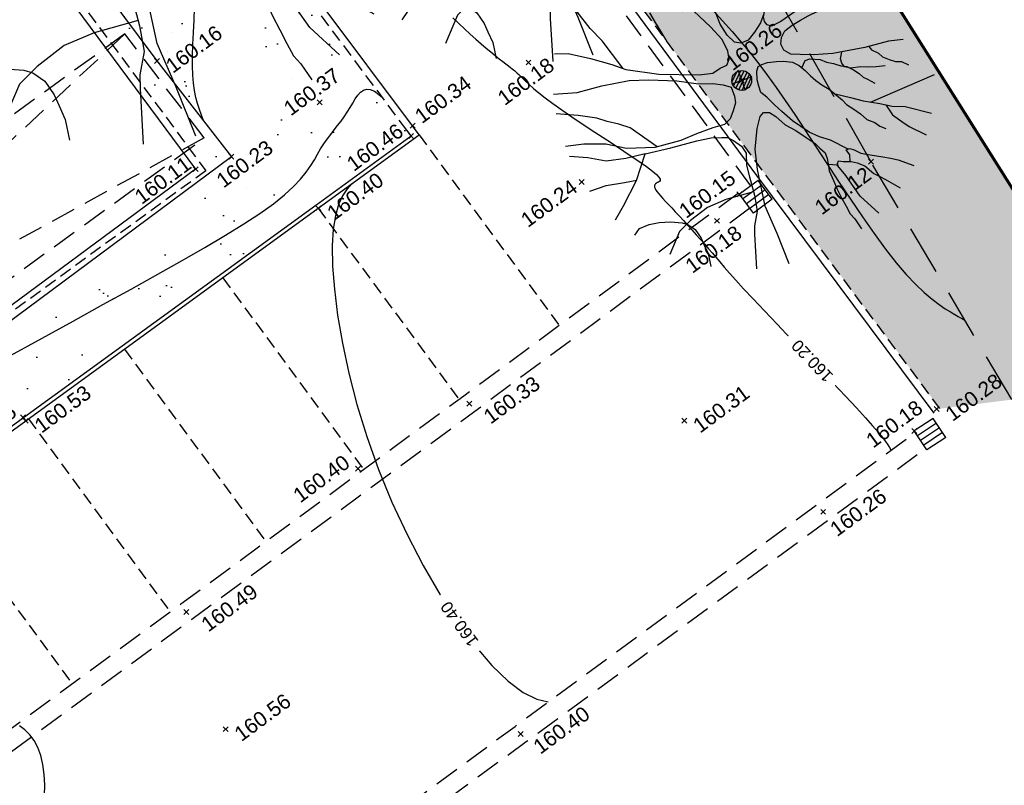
# Model space of a CAD drawing. Header units: metres. Extents: x 1575818 to 1575995, y 2263001 to 2263183.
# Tile 55 of 67: x 1575930 to 1575950, y 2263026 to 2263041. Entities that reach past the tile are written whole.
import ezdxf
from ezdxf.enums import TextEntityAlignment as Align

# ---------------------------------------------------------------- set-up
doc = ezdxf.new("R2010")
doc.units = ezdxf.units.M
doc.set_wipeout_variables(frame=1)
doc.header["$PDMODE"] = 3
doc.header["$PDSIZE"] = 0.05
for name, pattern in [('AXES_2', [2.25, 1.5, -0.25, 0.25, -0.25]), ('CACHE_100', [1.5, 1, -0.5]), ('CACHE_25', [0.375, 0.25, -0.125]), ('CACHE_50', [0.75, 0.5, -0.25])]:
    doc.linetypes.add(name, pattern=pattern)
doc.layers.get('0').update_dxf_attribs({"linetype": 'CONTINUOUS'})
for name, color, linetype in [('D_BORD_TOIT', 22, 'CACHE_50'), ('D_BORDURETTE', 20, 'CONTINUOUS'), ('D_CANIVEAU', 32, 'CACHE_50'), ('D_CLOTURE', 12, 'CLOTURE_2'), ('D_CN_ORDINAIRE', 43, 'CONTINUOUS'), ('D_GRILLE_AVA', 140, 'CONTINUOUS'), ('D_PEINTURE', 252, 'CACHE_25'), ('D_TROTTOIR', 7, 'CONTINUOUS'), ('T_COTATION_CN', 7, 'CONTINUOUS'), ('T_COTATION_CN Cache des textes', 7, 'CONTINUOUS'), ('TOPO_ALT', 142, 'CONTINUOUS'), ('TOPO_JIS', 7, 'CONTINUOUS'), ('V_ARBRE', 82, 'CONTINUOUS'), ('V_HAIE', 82, 'CACHE_100'), ('V_VEGETATION', 80, 'CONTINUOUS')]:
    doc.layers.add(name, color=color, linetype=linetype)
doc.layers.add('D_CADASTRE (ne vaut pas limite)', color=7, linetype='AXES_2', true_color=0xc89664)
doc.styles.get("Standard").update_dxf_attribs({"font": 'arial.ttf'})
doc.linetypes.add('CLOTURE_2', pattern='A,0.3,[133,ltypeshp.shx,S=0.05,R=90,X=-0.05,Y=-0.05],0.05,0.35', length=0.7)

# ---------------------------------------------------------------- blocks, each defined once
blk = doc.blocks.new('TCPOINT')
at = {"color": 0, "lineweight": 9}
blk.add_point((0, 0), dxfattribs=at)
at = {"layer": 'TOPO_ALT', "lineweight": 9}
blk.add_attdef('ALT', text='', height=0.3, dxfattribs=at).set_placement((0.1, -0.1), align=Align.TOP_LEFT)
blk = doc.blocks.new('113')
for p, q in [((0, 0), (1, 0)), ((0, -1), (0, 0)), ((0.25, -1), (0.25, 0)), ((0.5, -1), (0.5, 0)), ((0.75, -1), (0.75, 0)), ((1, -1), (1, 0)), ((0, -1), (1, -1))]:
    blk.add_line(p, q)
blk = doc.blocks.new('194')
for p, q in [((0, -0.0285), (0, 0.0285)), ((0.0285, 0), (-0.0285, 0))]:
    blk.add_line(p, q)
for points in [[(-0.0745, 0.3099), (-0.0536, 0.3814), (-0.0623, 0.5021)], [(-0.0153, 0.5064), (0.0053, 0.4057), (0.0323, 0.3437)], [(-0.1462, 0.4831), (-0.1313, 0.432), (-0.1069, 0.3801), (-0.0807, 0.3213), (-0.0651, 0.2926), (-0.044, 0.264), (-0.0281, 0.2373), (-0.0104, 0.2388), (0.0021, 0.2458), (0.0111, 0.2654), (0.0222, 0.3113), (0.0312, 0.3417), (0.0493, 0.377), (0.0586, 0.4125), (0.0767, 0.4513), (0.0903, 0.5)], [(0.1073, 0.4968), (0.1, 0.4635), (0.1032, 0.4403), (0.1049, 0.4208), (0.1155, 0.3993), (0.1258, 0.3888), (0.1472, 0.3849), (0.1651, 0.3972), (0.1918, 0.4164), (0.2232, 0.4582)], [(-0.4405, 0.2346), (-0.406, 0.2232), (-0.355, 0.1909), (-0.3075, 0.1567), (-0.2773, 0.1317), (-0.1997, 0.0902), (-0.1007, 0.0521), (-0.0653, 0.0445), (-0.0424, 0.0497), (-0.0227, 0.0514), (-0.0119, 0.0637), (-0.0083, 0.0848), (-0.0114, 0.1186), (-0.0288, 0.1613), (-0.102, 0.3075), (-0.1528, 0.3842), (-0.1634, 0.3967), (-0.1757, 0.4726)], [(0.1153, 0.1452), (0.0987, 0.1259), (0.0754, 0.1083), (0.0521, 0.0944), (0.0309, 0.0929), (0.0166, 0.1018), (0.0044, 0.125), (-0.0023, 0.1589), (-0.0037, 0.1925), (0.0036, 0.2263), (0.0075, 0.2511), (0.0397, 0.281), (0.0739, 0.3216), (0.1007, 0.3535), (0.1332, 0.3992), (0.173, 0.4788)], [(0.1768, 0.2085), (0.1743, 0.2338), (0.1834, 0.2673), (0.1874, 0.2994), (0.1983, 0.3258), (0.2144, 0.3559), (0.2363, 0.4056), (0.2597, 0.439)], [(0.1831, 0.2662), (0.2104, 0.2885), (0.2283, 0.3061), (0.2533, 0.327), (0.2749, 0.35), (0.314, 0.4026)], [(-0.2842, 0.1374), (-0.3103, 0.2241), (-0.3293, 0.265), (-0.3466, 0.3184), (-0.3557, 0.3528)], [(0.4336, 0.21), (0.3872, 0.1927), (0.3462, 0.177), (0.3051, 0.1579), (0.2641, 0.1458), (0.2267, 0.1318), (0.1767, 0.1181), (0.1501, 0.1113), (0.1233, 0.1079), (0.1129, 0.115), (0.1094, 0.1258), (0.1112, 0.1382), (0.1183, 0.1505), (0.1346, 0.1682), (0.1562, 0.1911), (0.1741, 0.2053), (0.1921, 0.2263), (0.2188, 0.2492), (0.253, 0.2864), (0.2817, 0.3144), (0.2996, 0.3339), (0.3139, 0.3479)], [(0.1692, 0.2014), (0.2292, 0.2189), (0.2721, 0.247), (0.3185, 0.268), (0.4, 0.3184)], [(-0.4791, 0.1354), (-0.4193, 0.1186), (-0.3521, 0.1127), (-0.2795, 0.1016), (-0.2299, 0.0851), (-0.1611, 0.0578), (-0.1098, 0.0308), (-0.0745, 0.0181), (-0.0498, 0.0055), (-0.0322, -0.007), (-0.0324, -0.0321), (-0.036, -0.0498), (-0.0485, -0.0674), (-0.063, -0.085), (-0.0825, -0.0936), (-0.1146, -0.0916), (-0.1605, -0.0912), (-0.205, -0.0942), (-0.2759, -0.0882), (-0.3466, -0.0647), (-0.3942, -0.0359), (-0.4489, -0.0157), (-0.4967, -0.0047)], [(0.4374, -0.0442), (0.3993, -0.0348), (0.3353, -0.0291), (0.2503, -0.0157), (0.2007, -0.0011), (0.1687, 0.0116), (0.1457, 0.0208), (0.1317, 0.0367), (0.1301, 0.0545), (0.1373, 0.0705), (0.1516, 0.0845), (0.1748, 0.0916), (0.1997, 0.0965), (0.2228, 0.0999), (0.253, 0.1033), (0.2869, 0.1047), (0.3171, 0.1062), (0.3473, 0.1078), (0.3758, 0.1093), (0.4113, 0.1053), (0.4521, 0.0996), (0.5019, 0.0974)], [(-0.2695, -0.0887), (-0.3195, -0.0169), (-0.3443, 0.0028), (-0.3706, 0.0191), (-0.3936, 0.037), (-0.4376, 0.0602), (-0.4902, 0.0843)], [(0.2018, -0.266), (0.1666, -0.2282), (0.1419, -0.2102), (0.1207, -0.1888), (0.0892, -0.1459), (0.0717, -0.1136), (0.0595, -0.0904), (0.0473, -0.0638), (0.0367, -0.0476), (0.0369, -0.0298), (0.0388, -0.0121), (0.046, 0.009), (0.0534, 0.0197), (0.0639, 0.0215), (0.0799, 0.0214), (0.103, 0.0158), (0.1207, 0.0103), (0.1421, -0.0006), (0.1561, -0.0148), (0.1666, -0.0327), (0.1752, -0.0505), (0.1841, -0.0667), (0.1946, -0.0829), (0.2086, -0.1007), (0.2192, -0.1169), (0.2314, -0.1382), (0.2383, -0.1543), (0.2525, -0.1722), (0.2648, -0.1901), (0.275, -0.2097), (0.2927, -0.2242), (0.3016, -0.2384), (0.3139, -0.2492)], [(0.1609, -0.023), (0.1756, -0.008), (0.188, -0.0081), (0.213, -0.019), (0.227, -0.0315), (0.243, -0.0407), (0.2587, -0.0532), (0.273, -0.0604), (0.287, -0.0747), (0.2975, -0.0891), (0.3045, -0.1016), (0.3134, -0.1104), (0.3274, -0.1266)], [(0.3686, -0.0932), (0.3455, -0.0876), (0.3244, -0.0804), (0.3067, -0.0731), (0.2817, -0.0676), (0.2676, -0.0587), (0.2641, -0.0479), (0.2642, -0.0355), (0.2736, -0.0194)], [(0.3457, -0.03), (0.3496, -0.0416), (0.3636, -0.0559), (0.3705, -0.0684), (0.3848, -0.0809), (0.3988, -0.0917), (0.4131, -0.0972), (0.4275, -0.112)], [(-0.4388, -0.2315), (-0.4064, -0.2041), (-0.3508, -0.1534), (-0.3061, -0.0952), (-0.3575, -0.0894), (-0.4087, -0.0783), (-0.4512, -0.0531), (-0.4954, -0.0337)], [(-0.3061, -0.0952), (-0.2369, -0.1029), (-0.166, -0.1089), (-0.1272, -0.1145), (-0.1005, -0.1235), (-0.0865, -0.129), (-0.0742, -0.1415), (-0.0601, -0.163), (-0.0549, -0.1842), (-0.0642, -0.2142), (-0.0679, -0.2463), (-0.072, -0.2958), (-0.0794, -0.3382), (-0.0994, -0.3718), (-0.1066, -0.3931), (-0.1329, -0.4808)], [(-0.0473, -0.4976), (-0.05, -0.4112), (-0.0547, -0.3328), (-0.0414, -0.2353), (-0.0285, -0.1821), (-0.0049, -0.1327), (0.0131, -0.1061), (0.0256, -0.0991), (0.0399, -0.1046), (0.0521, -0.1205), (0.0677, -0.1491), (0.0889, -0.1725), (0.1082, -0.1994), (0.1257, -0.2227), (0.1326, -0.2386), (0.1415, -0.2547), (0.1414, -0.2708), (0.1395, -0.2849), (0.1357, -0.3026), (0.1372, -0.3311), (0.1389, -0.356), (0.1421, -0.3808), (0.1455, -0.4057), (0.1487, -0.4288), (0.1559, -0.445), (0.1635, -0.4757)], [(0.2196, -0.1177), (0.2545, -0.1401), (0.2828, -0.1601), (0.3215, -0.1816), (0.3499, -0.1996), (0.3816, -0.2123), (0.4412, -0.2523)], [(-0.4766, -0.1378), (-0.4306, -0.1383), (-0.3828, -0.1477), (-0.3504, -0.1528)], [(0.3, -0.1696), (0.4838, -0.1595)], [(0.3358, -0.1907), (0.3426, -0.221), (0.3602, -0.246), (0.3741, -0.2656), (0.4085, -0.3011)], [(-0.4044, -0.2875), (-0.3874, -0.2752), (-0.3592, -0.2738), (-0.3325, -0.2777), (-0.3041, -0.2867), (-0.2761, -0.2993), (-0.2635, -0.3084), (-0.2496, -0.328), (-0.2428, -0.3545), (-0.2413, -0.3742), (-0.2395, -0.399), (-0.2445, -0.4333)], [(0.1958, -0.2987), (0.2016, -0.2818), (0.1964, -0.2659), (0.2071, -0.266), (0.2161, -0.2732), (0.23, -0.2874), (0.2514, -0.3), (0.2814, -0.3163), (0.2991, -0.3272), (0.3167, -0.3381), (0.3501, -0.3657)], [(-0.0712, -0.287), (-0.1464, -0.281), (-0.1996, -0.284), (-0.253, -0.3012), (-0.2903, -0.3186), (-0.3352, -0.3665)], [(0.2206, -0.4531), (0.1899, -0.3937), (0.1798, -0.3563), (0.1727, -0.3297), (0.1642, -0.3046), (0.1606, -0.2958), (0.1392, -0.2862)], [(0.1618, -0.2987), (0.1626, -0.2921), (0.1677, -0.2868), (0.1784, -0.2923), (0.1981, -0.2995), (0.2121, -0.3087), (0.228, -0.3229), (0.2436, -0.3498), (0.2559, -0.3624), (0.2684, -0.3766), (0.2966, -0.409)]]:
    blk.add_lwpolyline(points)
blk = doc.blocks.new('300')
h = blk.add_hatch()
h.set_pattern_fill('ANSI31', color=34, scale=0.05)
h.paths.add_polyline_path([(0.5, 0, 1), (-0.5, 0, 1)])
blk.add_circle((0, 0), 0.5)
blk = doc.blocks.new('zt_cache')
at = {"color": 7, "true_color": 0xffffff}
blk.add_wipeout([(0, 0), (1, 0), (1, 1), (0, 1)], dxfattribs=at)

msp = doc.modelspace()

# ---------------------------------------------------------------- hatches: boundary and pattern name
at = {"layer": 'V_HAIE'}
h = msp.add_hatch(dxfattribs=at)
h.set_pattern_fill('HAIE', color=256)
h.set_pattern_definition([(109.29004622, (0.70106, 0.003716), (-6.00000000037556, 17.00000000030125), [0.060339, -21.1292811]), (161.565051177, (0.4332, 0.9125), (-1, 1e-12), [0.06313, -3.09914766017]), (106.927513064, (0.3733, 0.9325), (-3.9999999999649, 13.0000000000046), [0.06846, -23.9731705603]), (111.250505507, (0.43602, 0), (-1.9999999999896, 5.000000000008), [0.086495, -19.2267129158]), (28.4429286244, (0.3021, 0.5821), (10.99999999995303, 5.9999999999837), [0.07776, -27.2169281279]), (83.659808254, (0.2935, 0.5052), (-3e-13, 1.0000000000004), [0.07738, -8.97800513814]), (28.072486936, (0.83505, 0.95525), (13.0000000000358, 7.0000000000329), [0.048417, -16.951583]), (69.4439547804, (0.8778, 0.04644), (1.0000000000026, 3.000000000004), [0.0487, -8.49530374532]), (122.905242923, (0.892, 0.09204), (-2.0000000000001, 2.9999999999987), [0.05765, -20.1908067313]), (135, (0.94045, 0.18035), (-1, 1e-16), [0.036277, -1.37793656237]), (156.250505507, (0.9946, 0.7986), (-15.9999999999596, 7.0000000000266), [0.07787, -27.2351305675]), (45, (0.8835, 0.79), (0, 1), [0.056422, -1.35779156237]), (48.3664606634, (0.892, 0.6476), (7.0000000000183, 8.0000000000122), [0.03428, -12.0073145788]), (34.6951535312, (0.8977, 0.471), (9.999999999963, 6.9999999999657), [0.04505, -15.7663383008]), (128.290163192, (0.55, 0.9638), (-3.9999999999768, 5.00000000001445), [0.04612, -24.1613168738]), (72.2553283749, (0.6526, 0.4111), (7.00000000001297, 21.9999999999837), [0.07478, -26.1740294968]), (115.346175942, (0.6754, 0.4823), (-1.0000000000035, 2.0000000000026), [0.05992, -20.9638760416]), (115.016893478, (0.8038, 0.2659), (-0.9999999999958, 2.0000000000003), [0.08796, -16.4649853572]), (41.1859251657, (0.7809, 0.2459), (1.0000000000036, 1.000000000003), [0.03027, -10.5998758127]), (63.434948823, (0.74384, 0.14044), (4e-13, 1), [0.019113, -2.2169549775]), (131.185925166, (0.4873, 0.1775), (-1.000000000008, 0.9999999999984), [0.06057, -10.5695758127]), (159.44395478, (0.54431, 0.28003), (-2.999999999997, 1.0000000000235), [0.048702, -8.49530174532]), (19.7988763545, (0.3733, 0.3826), (10.99999999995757, 3.99999999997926), [0.03339, -26.5372705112]), (116.565051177, (0.50443, 0.5735), (-1, 1), [0.019113, -2.2169549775]), (45, (0.6212, 0.659), (0, 1), [0.024185, -1.39002856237]), (56.309932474, (0.74094, 0.5792), (1, 2), [0.020579, -3.58497227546]), (131.185925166, (0.6441, 0.8328), (-1.000000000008, 0.9999999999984), [0.03031, -10.5998358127]), (0, (0.35, 0.75), (0, 1), [0.05, -0.95]), (146.309932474, (0.05123, 0.1063), (-2, 1), [0.06157, -3.54398127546]), (143.130102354, (0.1111, 0.45668), (-2.999999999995, 2.000000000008), [0.071224, -4.928776]), (36.3843518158, (0, 0.45956), (3.99999999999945, 2.9999999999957), [0.067217, -23.5336304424]), (136.73570459, (0.054093, 0.66748), (-16.0000000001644, 14.99999999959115), [0.066576, -23.27865906]), (25.7099537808, (0.094, 0.8983), (1.9999999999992, 0.99999999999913), [0.09176, -29.8748881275]), (127.405356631, (0.1709, 0.1575), (-9.9999999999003, 13.00000000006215), [0.061, -21.339934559]), (45, (0.1795, 0.0094), (0, 1), [0.028211, -1.38600256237]), (153.434948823, (0.2137, 0.39117), (-1, -1e-12), [0.025435, -2.2106329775]), (167.471192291, (0.2479, 0.1404), (-5.000000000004, 0.9999999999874), [0.07888, -9.1406644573]), (45, (0.2, 0.65), (0, 1), [0.070711, -1.34350256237])])
h.paths.add_polyline_path([(1575949.936, 2263033.576), (1575951.56, 2263035.276), (1575934.604, 2263062.18), (1575941.123, 2263068.3), (1575951.985, 2263076.446), (1575951.094, 2263077.715), (1575945.663, 2263073.904), (1575940.556, 2263070.085), (1575935.196, 2263065.086), (1575932.624, 2263062.235), (1575935.661, 2263057.56), (1575937.856, 2263053.614), (1575942.616, 2263045.835), (1575944.132, 2263043.591), (1575947.094, 2263038.377)])
at = {"layer": 'V_VEGETATION', "ltscale": 0.5}
h = msp.add_hatch(dxfattribs=at)
h.set_pattern_fill('ALEA', color=256, scale=0.25)
h.set_pattern_definition([(348.4323, (1575893.9948, 2263027.4994), (1.99051, 2.24452), [0, -1.875]), (103.4323, (1575893.5645, 2263027.451), (-2.17856, -2.06249), [0, -3.125]), (189.4323, (1575893.5645, 2263027.451), (1.9055, -2.317125), [0, -2.5]), (216.4323, (1575893.8216, 2263027.1025), (2.749766, -1.199495), [0, -2.5]), (110.4323, (1575892.989, 2263026.757), (-1.910967, -2.31262), [0, -2.5]), (322.4323, (1575892.989, 2263026.757), (2.77299, 1.144777), [0, -2.5]), (88.4323, (1575894.7102, 2263026.951), (-2.63814, -1.42836), [0, -3.125]), (336.4323, (1575893.6816, 2263028.3447), (2.413676, 1.78162), [0, -2.5]), (211.4323, (1575893.6816, 2263028.3447), (2.63476, -1.43459), [0, -2.5]), (150.4323, (1575893.5085, 2263027.9478), (-2.586684, -1.51956), [0, -1.25]), (284.4323, (1575894.28, 2263026.9026), (2.88994, -0.80513), [0, -1.55])])
edge = h.paths.add_edge_path(flags=16)
edge.add_line((1575935.774, 2263100.928), (1575936.432, 2263099.671))
edge = h.paths.add_edge_path(flags=16)
edge.add_line((1575937.03, 2263101.586), (1575937.689, 2263100.329))
edge = h.paths.add_edge_path(flags=16)
edge.add_line((1575937.03, 2263101.586), (1575935.774, 2263100.928))
edge = h.paths.add_edge_path(flags=16)
edge.add_line((1575937.689, 2263100.329), (1575936.432, 2263099.671))
edge = h.paths.add_edge_path(flags=16)
edge.add_arc((1575917.159, 2263119.886), 0.3, 0, 180)
edge.add_arc((1575917.159, 2263119.886), 0.3, 180, 360)
h.paths.add_polyline_path([(1575917.215, 2263118.882), (1575917.832, 2263119.338), (1575918.287, 2263118.721), (1575917.67, 2263118.265)], flags=16)
h.paths.add_polyline_path([(1575924.733, 2263115.662), (1575926.381, 2263113.185), (1575925.555, 2263112.636), (1575923.908, 2263115.113)], flags=16)
h.paths.add_polyline_path([(1575949.214, 2263079.314), (1575949.492, 2263078.899), (1575948.439, 2263078.191), (1575948.16, 2263078.606)], flags=16)
edge = h.paths.add_edge_path()
edge.add_line((1575915.538, 2263120.369), (1575916.052, 2263120.755))
edge.add_line((1575916.052, 2263120.755), (1575920.498, 2263124.101))
edge.add_line((1575920.498, 2263124.101), (1575927.515, 2263123.761))
edge.add_line((1575927.515, 2263123.761), (1575927.67, 2263123.507))
edge.add_line((1575927.67, 2263123.507), (1575926.946, 2263123.293))
edge.add_line((1575926.946, 2263123.293), (1575932.613, 2263115.433))
edge.add_line((1575932.613, 2263115.433), (1575937.695, 2263105.978))
edge.add_line((1575937.695, 2263105.978), (1575941.908, 2263098.537))
edge.add_line((1575941.908, 2263098.537), (1575947.974, 2263086.993))
edge.add_line((1575947.974, 2263086.993), (1575951.252, 2263079.277))
edge.add_line((1575951.252, 2263079.277), (1575952.412, 2263076.766))
edge.add_line((1575952.412, 2263076.766), (1575951.998, 2263076.427))
edge.add_line((1575951.998, 2263076.427), (1575951.094, 2263077.715))
edge.add_line((1575951.094, 2263077.715), (1575945.663, 2263073.904))
edge.add_line((1575945.663, 2263073.904), (1575940.556, 2263070.085))
edge.add_line((1575940.556, 2263070.085), (1575935.196, 2263065.086))
edge.add_line((1575935.196, 2263065.086), (1575932.624, 2263062.235))
edge.add_line((1575932.624, 2263062.235), (1575935.661, 2263057.56))
edge.add_line((1575935.661, 2263057.56), (1575937.856, 2263053.614))
edge.add_line((1575937.856, 2263053.614), (1575942.616, 2263045.835))
edge.add_line((1575942.616, 2263045.835), (1575944.132, 2263043.591))
edge.add_line((1575944.132, 2263043.591), (1575947.094, 2263038.377))
edge.add_line((1575947.094, 2263038.377), (1575949.936, 2263033.576))
edge.add_line((1575949.936, 2263033.576), (1575948.487, 2263033.394))
edge.add_line((1575948.487, 2263033.394), (1575944.913, 2263038.186))
edge.add_line((1575944.913, 2263038.186), (1575941.585, 2263042.683))
edge.add_line((1575941.585, 2263042.683), (1575939.441, 2263045.604))
edge.add_line((1575939.441, 2263045.604), (1575934.676, 2263052.044))
edge.add_line((1575934.676, 2263052.044), (1575931.281, 2263056.625))
edge.add_line((1575931.281, 2263056.625), (1575931.886, 2263060.629))
edge.add_arc((1575935.04, 2263060.429), 3.16, 147.1135, 176.3731, ccw=False)
edge.add_line((1575932.386, 2263062.145), (1575935.279, 2263065.543))
edge.add_line((1575935.279, 2263065.543), (1575939.677, 2263070.676))
edge.add_line((1575939.677, 2263070.676), (1575943.918, 2263075.644))
edge.add_line((1575943.918, 2263075.644), (1575946.534, 2263078.697))
edge.add_line((1575946.534, 2263078.697), (1575939.914, 2263087.581))
edge.add_line((1575939.914, 2263087.581), (1575935.688, 2263093.267))
edge.add_line((1575935.688, 2263093.267), (1575930.221, 2263100.591))
edge.add_line((1575930.221, 2263100.591), (1575926.055, 2263106.204))
edge.add_line((1575926.055, 2263106.204), (1575920.581, 2263113.585))
edge.add_line((1575920.581, 2263113.585), (1575915.538, 2263120.369))
h = msp.add_hatch(dxfattribs=at)
h.set_pattern_fill('ALEA', color=256, scale=0.25)
h.set_pattern_definition([(312, (0.25, 0), (2.9344428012, 0.6237350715), [0, -1.875]), (67, (-0.125, 0.2165), (-2.9776384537, -0.3656080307), [0, -3.125]), (153, (-0.125, 0.2165), (0.1570078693, -2.995888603), [0, -2.5]), (180, (-0.125, -0.2165), (1.5, -2.59807621), [0, -2.5]), (74, (-1, 0), (-2.9108871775, -0.7257656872), [0, -2.5]), (286, (-1, 0), (2.9108871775, -0.7257656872), [0, -2.5]), (52, (0.5, -0.866), (-2.9708042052, 0.417519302), [0, -3.125]), (300, (0.5, 0.866), (2.9999999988, -7e-10), [0, -2.5]), (175, (0.5, 0.866), (1.2678547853, -2.7189233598), [0, -2.5]), (114, (0.125, 0.6495), (-2.9835656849, 0.3135853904), [0, -1.25]), (248, (0.125, -0.6495), (1.8469844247, -2.3640322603), [0, -1.55])])
edge = h.paths.add_edge_path()
edge.add_line((1575931.141, 2263047.932), (1575934.082, 2263043.89))
edge.add_line((1575934.082, 2263043.89), (1575937.726, 2263039.015))
edge.add_line((1575937.726, 2263039.015), (1575937.813, 2263038.896))
edge.add_line((1575937.813, 2263038.896), (1575935.904, 2263037.514))
edge.add_line((1575935.904, 2263037.514), (1575929.991, 2263033.213))
edge.add_line((1575929.991, 2263033.213), (1575924.077, 2263028.908))
edge.add_line((1575924.077, 2263028.908), (1575918.145, 2263024.585))
edge.add_line((1575918.145, 2263024.585), (1575910.293, 2263018.83))
edge.add_line((1575910.293, 2263018.83), (1575906.366, 2263015.927))
edge.add_line((1575906.366, 2263015.927), (1575904.043, 2263019.088))
edge.add_line((1575904.043, 2263019.088), (1575900.779, 2263023.563))
edge.add_line((1575900.779, 2263023.563), (1575907.431, 2263028.511))
edge.add_line((1575907.431, 2263028.511), (1575912.807, 2263032.453))
edge.add_line((1575912.807, 2263032.453), (1575912.834, 2263032.447))
edge.add_line((1575912.834, 2263032.447), (1575913.421, 2263031.526))
edge.add_line((1575913.421, 2263031.526), (1575915.369, 2263028.892))
edge.add_line((1575915.369, 2263028.892), (1575915.059, 2263028.668))
edge.add_line((1575915.059, 2263028.668), (1575916.644, 2263026.54))
edge.add_line((1575916.644, 2263026.54), (1575916.946, 2263026.76))
edge.add_line((1575916.946, 2263026.76), (1575917.367, 2263026.192))
edge.add_line((1575917.367, 2263026.192), (1575923.76, 2263030.875))
edge.add_line((1575923.76, 2263030.875), (1575928.328, 2263034.306))
edge.add_line((1575928.328, 2263034.306), (1575933.671, 2263038.193))
edge.add_line((1575933.671, 2263038.193), (1575929.514, 2263043.789))
edge.add_line((1575929.514, 2263043.789), (1575930.205, 2263047.672))
edge.add_arc((1575930.736, 2263047.577), 0.539, 41.1923, 169.8322, ccw=False)
edge = h.paths.add_edge_path(flags=16)
edge.add_line((1575916.489, 2263023.387), (1575916.064, 2263024.013))
edge = h.paths.add_edge_path(flags=16)
edge.add_line((1575915.863, 2263022.962), (1575915.438, 2263023.588))
edge = h.paths.add_edge_path(flags=16)
edge.add_line((1575915.863, 2263022.962), (1575916.489, 2263023.387))
edge = h.paths.add_edge_path(flags=16)
edge.add_line((1575915.438, 2263023.588), (1575916.064, 2263024.013))
edge = h.paths.add_edge_path(flags=16)
edge.add_line((1575914.784, 2263024.138), (1575915.385, 2263023.324))
edge = h.paths.add_edge_path(flags=16)
edge.add_arc((1575915.444, 2263023.244), 0.1, 0, 180)
edge.add_arc((1575915.444, 2263023.244), 0.1, 180, 360)
edge = h.paths.add_edge_path(flags=16)
edge.add_arc((1575914.604, 2263024.383), 0.304, 0, 360)
h.paths.add_polyline_path([(1575911.968, 2263029.187), (1575910.965, 2263028.415), (1575910.66, 2263028.812), (1575911.664, 2263029.583)], flags=16)
h.paths.add_polyline_path([(1575930.806, 2263046.158), (1575930.508, 2263045.593), (1575930.065, 2263045.826), (1575930.364, 2263046.392)], flags=16)

# ---------------------------------------------------------------- linework, layer by layer
at = {"layer": 'D_BORD_TOIT'}
msp.add_lwpolyline([(1575933.639, 2263038.854), (1575932.037, 2263040.953), (1575915.059, 2263028.668), (1575916.644, 2263026.54)], close=True, dxfattribs=at)
at = {"layer": 'D_BORD_TOIT', "flags": 128}
for points in [[(1575932.037, 2263040.953), (1575916.644, 2263026.54)], [(1575933.639, 2263038.854), (1575915.059, 2263028.668)]]:
    msp.add_lwpolyline(points, dxfattribs=at)
at = {"layer": 'D_BORDURETTE', "flags": 128}
for points in [[(1575906.249, 2263015.841), (1575910.293, 2263018.83), (1575918.145, 2263024.585), (1575924.077, 2263028.908), (1575929.991, 2263033.213), (1575935.894, 2263037.502), (1575937.813, 2263038.896)], [(1575906.297, 2263015.776), (1575910.341, 2263018.765), (1575918.192, 2263024.521), (1575924.124, 2263028.843), (1575930.038, 2263033.148), (1575935.941, 2263037.438), (1575937.977, 2263038.917)]]:
    msp.add_lwpolyline(points, dxfattribs=at)
at = {"layer": 'D_CADASTRE (ne vaut pas limite)', "ltscale": 0.6, "const_width": 0.06, "flags": 128}
msp.add_lwpolyline([(1575917.887, 2263143.23), (1575919.372, 2263139.945), (1575931.384, 2263116.556), (1575952.412, 2263076.766), (1575941.123, 2263068.3), (1575934.604, 2263062.18), (1575951.56, 2263035.276)], dxfattribs=at)
at = {"layer": 'D_CANIVEAU', "flags": 128}
for points in [[(1575944.671, 2263037.889), (1575941.328, 2263042.461), (1575939.158, 2263045.413), (1575936.51, 2263048.991)], [(1575944.424, 2263037.741), (1575938.875, 2263033.646), (1575933.168, 2263029.447), (1575927.454, 2263025.262), (1575921.675, 2263021.077), (1575915.469, 2263016.508), (1575909.354, 2263012.054), (1575906.46, 2263015.886)], [(1575944.65, 2263037.435), (1575939.101, 2263033.34), (1575933.392, 2263029.141), (1575927.678, 2263024.955), (1575921.899, 2263020.77), (1575915.693, 2263016.202), (1575909.276, 2263011.527), (1575906.136, 2263015.671)], [(1575908.683, 2263004.111), (1575914.615, 2263008.454), (1575920.221, 2263012.555), (1575926.404, 2263017.082), (1575933.014, 2263021.928), (1575939.911, 2263026.985), (1575947.989, 2263032.913)], [(1575908.908, 2263003.805), (1575914.839, 2263008.147), (1575920.446, 2263012.248), (1575926.628, 2263016.775), (1575933.239, 2263021.622), (1575940.136, 2263026.679), (1575948.2, 2263032.596)]]:
    msp.add_lwpolyline(points, dxfattribs=at)
at = {"layer": 'D_CLOTURE', "linetype": 'CACHE_25', "flags": 128}
msp.add_lwpolyline([(1575951.56, 2263035.276), (1575934.604, 2263062.18), (1575941.123, 2263068.3), (1575952.412, 2263076.766), (1575951.62, 2263078.204)], dxfattribs=at)
at = {"layer": 'D_CLOTURE', "flags": 128}
msp.add_lwpolyline([(1575929.23, 2263043.745), (1575929.849, 2263044.209), (1575932.686, 2263040.407), (1575934.19, 2263038.477), (1575923.818, 2263030.772), (1575919.615, 2263036.606), (1575923.982, 2263039.81)], dxfattribs=at)
at = {"layer": 'D_CN_ORDINAIRE', "flags": 128}
for points, elevation in [([(1575933.623, 2263039.205), (1575933.582, 2263039.312), (1575933.541, 2263039.428), (1575933.504, 2263039.548), (1575933.472, 2263039.674), (1575933.445, 2263039.81), (1575933.423, 2263039.959), (1575933.409, 2263040.124), (1575933.401, 2263040.307), (1575933.402, 2263040.512), (1575933.41, 2263040.74), (1575933.423, 2263040.982), (1575933.436, 2263041.229), (1575933.446, 2263041.471)], 160.2), ([(1575943.904, 2263041.434), (1575944.101, 2263041.22), (1575944.293, 2263041.005), (1575944.477, 2263040.79), (1575944.655, 2263040.572), (1575944.83, 2263040.349), (1575945.004, 2263040.117), (1575945.182, 2263039.871), (1575945.365, 2263039.609), (1575945.557, 2263039.327), (1575945.761, 2263039.02), (1575945.978, 2263038.689), (1575946.206, 2263038.339), (1575946.442, 2263037.979), (1575946.681, 2263037.617), (1575946.921, 2263037.264), (1575947.157, 2263036.926), (1575947.386, 2263036.614), (1575947.604, 2263036.336), (1575947.808, 2263036.098), (1575947.997, 2263035.899), (1575948.171, 2263035.734), (1575948.328, 2263035.6), (1575948.469, 2263035.493), (1575948.592, 2263035.409), (1575948.697, 2263035.344), (1575948.784, 2263035.294), (1575948.851, 2263035.255), (1575948.902, 2263035.226), (1575948.939, 2263035.205), (1575948.963, 2263035.191), (1575948.978, 2263035.183), (1575948.986, 2263035.178), (1575948.988, 2263035.177), (1575948.989, 2263035.176)], 160.2), ([(1575938.658, 2263041.277), (1575938.776, 2263041.166), (1575938.893, 2263041.056), (1575939.008, 2263040.95), (1575939.12, 2263040.85), (1575939.227, 2263040.755), (1575939.328, 2263040.669), (1575939.423, 2263040.589), (1575939.511, 2263040.517), (1575939.591, 2263040.453), (1575939.662, 2263040.396), (1575939.724, 2263040.348), (1575939.777, 2263040.308), (1575939.819, 2263040.276), (1575939.853, 2263040.25), (1575939.881, 2263040.228), (1575939.906, 2263040.208), (1575939.93, 2263040.187), (1575939.956, 2263040.164), (1575939.986, 2263040.135), (1575940.023, 2263040.099), (1575940.068, 2263040.054), (1575940.125, 2263039.999), (1575940.197, 2263039.933), (1575940.285, 2263039.855), (1575940.392, 2263039.766), (1575940.52, 2263039.664), (1575940.673, 2263039.549), (1575940.853, 2263039.421), (1575941.06, 2263039.279), (1575941.287, 2263039.127), (1575941.525, 2263038.97), (1575941.765, 2263038.814), (1575941.998, 2263038.661), (1575942.216, 2263038.517), (1575942.408, 2263038.387), (1575942.566, 2263038.276), (1575942.684, 2263038.186), (1575942.765, 2263038.116), (1575942.814, 2263038.063), (1575942.837, 2263038.025), (1575942.84, 2263037.997), (1575942.829, 2263037.978), (1575942.809, 2263037.965), (1575942.786, 2263037.954), (1575942.766, 2263037.942), (1575942.749, 2263037.93), (1575942.736, 2263037.916), (1575942.728, 2263037.9), (1575942.725, 2263037.881), (1575942.728, 2263037.86), (1575942.738, 2263037.834), (1575942.754, 2263037.804), (1575942.778, 2263037.769), (1575942.81, 2263037.73), (1575942.848, 2263037.684), (1575942.894, 2263037.633), (1575942.947, 2263037.576), (1575943.007, 2263037.513), (1575943.073, 2263037.443), (1575943.146, 2263037.365), (1575943.224, 2263037.281), (1575943.308, 2263037.191), (1575943.394, 2263037.097), (1575943.482, 2263037.001), (1575943.57, 2263036.903), (1575943.657, 2263036.806), (1575943.74, 2263036.711), (1575943.818, 2263036.62), (1575943.892, 2263036.534), (1575943.964, 2263036.447), (1575944.042, 2263036.354), (1575944.131, 2263036.25), (1575944.237, 2263036.13), (1575944.365, 2263035.986), (1575944.523, 2263035.814), (1575944.714, 2263035.609), (1575944.943, 2263035.367), (1575945.202, 2263035.095), (1575945.48, 2263034.804), (1575945.767, 2263034.504), (1575946.054, 2263034.205), (1575946.328, 2263033.916), (1575946.581, 2263033.648), (1575946.802, 2263033.411), (1575946.984, 2263033.212), (1575947.127, 2263033.05), (1575947.239, 2263032.918), (1575947.324, 2263032.813), (1575947.387, 2263032.73), (1575947.434, 2263032.663), (1575947.469, 2263032.609), (1575947.498, 2263032.561), (1575947.502, 2263032.555)], 160.2), ([(1575942.982, 2263040.796), (1575942.953, 2263040.842), (1575942.853, 2263041.006), (1575942.744, 2263041.185), (1575942.63, 2263041.376)], 160.2), ([(1575929.729, 2263034.465), (1575930.366, 2263034.817), (1575930.992, 2263035.161), (1575931.595, 2263035.493), (1575932.165, 2263035.807), (1575932.7, 2263036.104), (1575933.196, 2263036.383), (1575933.653, 2263036.646), (1575934.067, 2263036.891), (1575934.437, 2263037.119), (1575934.76, 2263037.331), (1575935.034, 2263037.527), (1575935.259, 2263037.708), (1575935.44, 2263037.873), (1575935.584, 2263038.026), (1575935.697, 2263038.166), (1575935.788, 2263038.296), (1575935.862, 2263038.416), (1575935.926, 2263038.529), (1575935.988, 2263038.635), (1575936.053, 2263038.736), (1575936.121, 2263038.832), (1575936.191, 2263038.925), (1575936.262, 2263039.016), (1575936.332, 2263039.105), (1575936.401, 2263039.194), (1575936.466, 2263039.284), (1575936.527, 2263039.374), (1575936.584, 2263039.467), (1575936.637, 2263039.557), (1575936.688, 2263039.642), (1575936.74, 2263039.717), (1575936.795, 2263039.777), (1575936.853, 2263039.82), (1575936.918, 2263039.839), (1575936.991, 2263039.832), (1575937.073, 2263039.796), (1575937.163, 2263039.734), (1575937.234, 2263039.673)], 160.4), ([(1575936.614, 2263037.926), (1575936.523, 2263037.828), (1575936.428, 2263037.686), (1575936.348, 2263037.509), (1575936.285, 2263037.287), (1575936.242, 2263037.013), (1575936.224, 2263036.676), (1575936.231, 2263036.271), (1575936.267, 2263035.803), (1575936.332, 2263035.281), (1575936.428, 2263034.714), (1575936.557, 2263034.111), (1575936.72, 2263033.479), (1575936.918, 2263032.829), (1575937.154, 2263032.168), (1575937.428, 2263031.507), (1575937.732, 2263030.856), (1575938.059, 2263030.23), (1575938.402, 2263029.639), (1575938.752, 2263029.098), (1575939.102, 2263028.618), (1575939.444, 2263028.213), (1575939.77, 2263027.895), (1575940.074, 2263027.671), (1575940.354, 2263027.534), (1575940.582, 2263027.477)], 160.4), ([(1575930.419, 2263025.591), (1575930.421, 2263025.806), (1575930.409, 2263026.017), (1575930.382, 2263026.216), (1575930.34, 2263026.4), (1575930.281, 2263026.562), (1575930.206, 2263026.699), (1575930.117, 2263026.814), (1575930.017, 2263026.912), (1575929.911, 2263026.997)], 160.6)]:
    msp.add_lwpolyline(points, dxfattribs=dict(at, elevation=elevation))
at = {"layer": 'D_PEINTURE'}
for points in [[(1575937.977, 2263038.917), (1575940.806, 2263035.071)], [(1575935.941, 2263037.438), (1575938.782, 2263033.577)], [(1575934.012, 2263036.035), (1575936.86, 2263032.163)], [(1575932.028, 2263034.594), (1575934.885, 2263030.71)], [(1575930.09, 2263033.186), (1575932.955, 2263029.291)], [(1575928.106, 2263031.742), (1575930.975, 2263027.842)]]:
    msp.add_lwpolyline(points, dxfattribs=at)
at = {"layer": 'D_TROTTOIR', "flags": 128}
for points in [[(1575948.367, 2263033.305), (1575944.793, 2263038.097), (1575941.465, 2263042.594), (1575939.32, 2263045.515), (1575934.556, 2263051.954), (1575931.123, 2263056.586), (1575931.736, 2263060.645, -0.063372), (1575931.896, 2263061.466, -0.064729), (1575932.265, 2263062.235), (1575935.165, 2263065.641), (1575939.563, 2263070.773), (1575943.804, 2263075.742), (1575946.342, 2263078.704), (1575939.793, 2263087.491), (1575935.568, 2263093.177), (1575930.1, 2263100.502), (1575925.934, 2263106.114), (1575920.461, 2263113.496), (1575915.418, 2263120.279)], [(1575937.977, 2263038.917), (1575937.843, 2263039.101), (1575934.199, 2263043.976), (1575931.263, 2263048.023, 0.06622), (1575931.162, 2263048.142, 0.125374), (1575930.903, 2263048.279, 0.195084), (1575930.335, 2263048.114, 0.159713), (1575930.063, 2263047.705), (1575929.36, 2263043.753), (1575933.466, 2263038.225), (1575923.673, 2263030.991), (1575917.39, 2263026.414), (1575914.913, 2263029.74), (1575913.571, 2263031.583), (1575912.923, 2263032.576, 0.374063), (1575912.774, 2263032.608), (1575907.345, 2263028.628), (1575900.577, 2263023.593), (1575903.926, 2263019.003), (1575906.297, 2263015.776)]]:
    msp.add_lwpolyline(points, format="xyb", dxfattribs=at)
at = {"layer": 'D_TROTTOIR', "linetype": 'CACHE_25', "flags": 128}
msp.add_lwpolyline([(1575948.487, 2263033.394), (1575944.913, 2263038.186), (1575941.585, 2263042.683), (1575939.441, 2263045.604), (1575934.676, 2263052.044), (1575931.281, 2263056.625), (1575931.886, 2263060.629, -0.063871), (1575932.038, 2263061.419, -0.063972), (1575932.386, 2263062.145), (1575935.279, 2263065.543), (1575939.677, 2263070.676), (1575943.918, 2263075.644), (1575946.534, 2263078.697), (1575939.914, 2263087.581), (1575935.688, 2263093.267), (1575930.221, 2263100.591), (1575926.055, 2263106.204), (1575920.581, 2263113.585), (1575915.538, 2263120.369)], format="xyb", dxfattribs=at)
at = {"layer": 'D_TROTTOIR', "linetype": 'CACHE_25'}
msp.add_lwpolyline([(1575937.813, 2263038.896), (1575937.726, 2263039.015), (1575934.082, 2263043.89), (1575931.143, 2263047.941, 0.068412), (1575931.064, 2263048.034, 0.119927), (1575930.879, 2263048.135, 0.191061), (1575930.424, 2263048, 0.157144), (1575930.205, 2263047.672), (1575929.514, 2263043.789), (1575933.671, 2263038.193), (1575928.328, 2263034.306), (1575923.76, 2263030.875), (1575917.367, 2263026.192), (1575913.421, 2263031.526), (1575912.834, 2263032.447, 0.423494), (1575912.807, 2263032.453), (1575907.431, 2263028.511), (1575900.779, 2263023.563), (1575904.043, 2263019.088), (1575906.366, 2263015.927)], format="xyb", dxfattribs=at)
at = {"layer": 'V_HAIE'}
msp.add_lwpolyline([(1575949.936, 2263033.576), (1575947.094, 2263038.377), (1575944.132, 2263043.591), (1575942.616, 2263045.835), (1575937.856, 2263053.614), (1575935.661, 2263057.56), (1575932.624, 2263062.235), (1575935.196, 2263065.086), (1575940.556, 2263070.085), (1575945.663, 2263073.904), (1575951.094, 2263077.715), (1575951.998, 2263076.427)], dxfattribs=at)

# ---------------------------------------------------------------- block references
at = {"layer": 'D_GRILLE_AVA'}
for p, xscale, yscale, rotation in [((1575944.721, 2263037.338), 0.4730014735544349, 0.4730014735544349, 126.4068786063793), ((1575948.222, 2263032.562), 0.4578425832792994, 0.4578425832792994, 123.55608162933)]:
    msp.add_blockref('113', p, dxfattribs=dict(at, xscale=xscale, yscale=yscale, rotation=rotation))
at = {"layer": 'TOPO_JIS'}
ref = msp.add_blockref('TCPOINT', (1575932.686, 2263040.407), dxfattribs=dict(at, rotation=36.43234740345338))
ref.add_attrib('ALT', '160.16', dxfattribs={"layer": 'TOPO_ALT', "height": 0.3, "rotation": 36.4323}).set_placement((1575932.826, 2263040.386), align=Align.TOP_LEFT)
ref = msp.add_blockref('TCPOINT', (1575944.486, 2263040.015), dxfattribs=dict(at, rotation=36.43234740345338))
ref.add_attrib('ALT', '160.26', dxfattribs={"layer": 'TOPO_ALT', "height": 0.3, "rotation": 36.4323}).set_placement((1575944.125, 2263040.439), align=Align.TOP_LEFT)
ref = msp.add_blockref('TCPOINT', (1575940.183, 2263040.377), dxfattribs=dict(at, rotation=36.43234740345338))
ref.add_attrib('ALT', '160.18', dxfattribs={"layer": 'TOPO_ALT', "height": 0.3, "rotation": 36.4323}).set_placement((1575939.524, 2263039.736), align=Align.TOP_LEFT)
ref = msp.add_blockref('TCPOINT', (1575935.97, 2263039.574), dxfattribs=dict(at, rotation=36.43234740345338))
ref.add_attrib('ALT', '160.37', dxfattribs={"layer": 'TOPO_ALT', "height": 0.3, "rotation": 36.4323}).set_placement((1575935.206, 2263039.527), align=Align.TOP_LEFT)
ref = msp.add_blockref('TCPOINT', (1575937.843, 2263039.101), dxfattribs=dict(at, rotation=36.43234740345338))
ref.add_attrib('ALT', '160.34', dxfattribs={"layer": 'TOPO_ALT', "height": 0.3, "rotation": 36.4323}).set_placement((1575937.852, 2263039.371), align=Align.TOP_LEFT)
ref = msp.add_blockref('TCPOINT', (1575937.815, 2263038.896), dxfattribs=dict(at, rotation=36.43234740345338))
ref.add_attrib('ALT', '160.46', dxfattribs={"layer": 'TOPO_ALT', "height": 0.3, "rotation": 36.4323}).set_placement((1575936.479, 2263038.407), align=Align.TOP_LEFT)
ref = msp.add_blockref('TCPOINT', (1575934.19, 2263038.477), dxfattribs=dict(at, rotation=36.43234740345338))
ref.add_attrib('ALT', '160.23', dxfattribs={"layer": 'TOPO_ALT', "height": 0.3, "rotation": 36.4323}).set_placement((1575933.849, 2263038.072), align=Align.TOP_LEFT)
ref = msp.add_blockref('TCPOINT', (1575933.466, 2263038.225), dxfattribs=dict(at, rotation=36.43234740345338))
ref.add_attrib('ALT', '160.11', dxfattribs={"layer": 'TOPO_ALT', "height": 0.3, "rotation": 36.4323}).set_placement((1575932.198, 2263037.742), align=Align.TOP_LEFT)
ref = msp.add_blockref('TCPOINT', (1575947.094, 2263038.377), dxfattribs=dict(at, rotation=36.43234740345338))
ref.add_attrib('ALT', '160.12', dxfattribs={"layer": 'TOPO_ALT', "height": 0.3, "rotation": 36.4323}).set_placement((1575945.922, 2263037.53), align=Align.TOP_LEFT)
ref = msp.add_blockref('TCPOINT', (1575935.941, 2263037.438), dxfattribs=dict(at, rotation=36.43234740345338))
ref.add_attrib('ALT', '160.40', dxfattribs={"layer": 'TOPO_ALT', "height": 0.3, "rotation": 36.4323}).set_placement((1575936.081, 2263037.417), align=Align.TOP_LEFT)
ref = msp.add_blockref('TCPOINT', (1575941.259, 2263037.965), dxfattribs=dict(at, rotation=36.43234740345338))
ref.add_attrib('ALT', '160.24', dxfattribs={"layer": 'TOPO_ALT', "height": 0.3, "rotation": 36.4323}).set_placement((1575939.992, 2263037.276), align=Align.TOP_LEFT)
ref = msp.add_blockref('TCPOINT', (1575944.44, 2263037.719), dxfattribs=dict(at, rotation=36.43234740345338))
ref.add_attrib('ALT', '160.15', dxfattribs={"layer": 'TOPO_ALT', "height": 0.3, "rotation": 36.4323}).set_placement((1575943.184, 2263037.459), align=Align.TOP_LEFT)
ref = msp.add_blockref('TCPOINT', (1575943.988, 2263037.183), dxfattribs=dict(at, rotation=36.43234740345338))
ref.add_attrib('ALT', '160.18', dxfattribs={"layer": 'TOPO_ALT', "height": 0.3, "rotation": 36.4323}).set_placement((1575943.311, 2263036.35), align=Align.TOP_LEFT)
ref = msp.add_blockref('TCPOINT', (1575948.421, 2263033.385), dxfattribs=dict(at, rotation=36.43234740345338))
ref.add_attrib('ALT', '160.28', dxfattribs={"layer": 'TOPO_ALT', "height": 0.3, "rotation": 36.4323}).set_placement((1575948.56, 2263033.364), align=Align.TOP_LEFT)
ref = msp.add_blockref('TCPOINT', (1575938.988, 2263033.493), dxfattribs=dict(at, rotation=36.43234740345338))
ref.add_attrib('ALT', '160.33', dxfattribs={"layer": 'TOPO_ALT', "height": 0.3, "rotation": 36.4323}).set_placement((1575939.239, 2263033.31), align=Align.TOP_LEFT)
ref = msp.add_blockref('TCPOINT', (1575930.038, 2263033.148), dxfattribs=dict(at, rotation=36.43234740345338))
ref.add_attrib('ALT', '160.53', dxfattribs={"layer": 'TOPO_ALT', "height": 0.3, "rotation": 36.4323}).set_placement((1575930.178, 2263033.127), align=Align.TOP_LEFT)
ref = msp.add_blockref('TCPOINT', (1575943.328, 2263033.149), dxfattribs=dict(at, rotation=36.43234740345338))
ref.add_attrib('ALT', '160.31', dxfattribs={"layer": 'TOPO_ALT', "height": 0.3, "rotation": 36.4323}).set_placement((1575943.467, 2263033.128), align=Align.TOP_LEFT)
ref = msp.add_blockref('TCPOINT', (1575929.98, 2263033.22), dxfattribs=dict(at, rotation=36.43234740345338))
ref.add_attrib('ALT', '160.55', dxfattribs={"layer": 'TOPO_ALT', "height": 0.3, "rotation": 36.4323}).set_placement((1575928.673, 2263032.748), align=Align.TOP_LEFT)
ref = msp.add_blockref('TCPOINT', (1575947.969, 2263032.944), dxfattribs=dict(at, rotation=36.43234740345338))
ref.add_attrib('ALT', '160.18', dxfattribs={"layer": 'TOPO_ALT', "height": 0.3, "rotation": 36.4323}).set_placement((1575946.959, 2263032.827), align=Align.TOP_LEFT)
ref = msp.add_blockref('TCPOINT', (1575936.74, 2263032.185), dxfattribs=dict(at, rotation=36.43234740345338))
ref.add_attrib('ALT', '160.40', dxfattribs={"layer": 'TOPO_ALT', "height": 0.3, "rotation": 36.4323}).set_placement((1575935.398, 2263031.721), align=Align.TOP_LEFT)
ref = msp.add_blockref('TCPOINT', (1575946.13, 2263031.313), dxfattribs=dict(at, rotation=36.43234740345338))
ref.add_attrib('ALT', '160.26', dxfattribs={"layer": 'TOPO_ALT', "height": 0.3, "rotation": 36.4323}).set_placement((1575946.231, 2263031.04), align=Align.TOP_LEFT)
ref = msp.add_blockref('TCPOINT', (1575933.28, 2263029.294), dxfattribs=dict(at, rotation=36.43234740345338))
ref.add_attrib('ALT', '160.49', dxfattribs={"layer": 'TOPO_ALT', "height": 0.3, "rotation": 36.4323}).set_placement((1575933.542, 2263029.117), align=Align.TOP_LEFT)
ref = msp.add_blockref('TCPOINT', (1575934.071, 2263026.929), dxfattribs=dict(at, rotation=36.43234740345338))
ref.add_attrib('ALT', '160.56', dxfattribs={"layer": 'TOPO_ALT', "height": 0.3, "rotation": 36.4323}).set_placement((1575934.211, 2263026.908), align=Align.TOP_LEFT)
ref = msp.add_blockref('TCPOINT', (1575940.024, 2263026.832), dxfattribs=dict(at, rotation=36.43234740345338))
ref.add_attrib('ALT', '160.40', dxfattribs={"layer": 'TOPO_ALT', "height": 0.3, "rotation": 36.4323}).set_placement((1575940.243, 2263026.651), align=Align.TOP_LEFT)
at = {"layer": 'V_ARBRE', "rotation": 19.97561936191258}
for name, p, xscale, yscale in [('194', (1575931.926, 2263044.832), 12.277, 12.277), ('194', (1575940.301, 2263045.102), 9.459, 9.459), ('194', (1575944.486, 2263040.015), 7.647, 7.647), ('300', (1575944.486, 2263040.015), 0.4, 0.4)]:
    msp.add_blockref(name, p, dxfattribs=dict(at, xscale=xscale, yscale=yscale))

# ---------------------------------------------------------------- next in the draw order: block references
at = {"layer": 'T_COTATION_CN Cache des textes', "color": 7, "true_color": 0xffffff}
for p, xscale, yscale, rotation in [((1575946.61, 2263034.091), 1.372933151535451, 0.6450750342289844, 133.7132561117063), ((1575939.448, 2263028.694), 1.372933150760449, 0.6450750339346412, 126.1162201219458)]:
    msp.add_blockref('zt_cache', p, dxfattribs=dict(at, xscale=xscale, yscale=yscale, rotation=rotation))

# ---------------------------------------------------------------- next in the draw order: texts
at = {"layer": 'T_COTATION_CN', "color": 43}
for s, rotation, oblique, p in [('160.20', 133.7133, 360, (1575945.908, 2263034.356, 160.2)), ('160.40', 126.1162, 0, (1575938.788, 2263029.049, 160.4))]:
    msp.add_text(s, height=0.24, rotation=rotation, dxfattribs=dict(at, oblique=oblique)).set_placement(p, align=Align.MIDDLE_CENTER)

doc.saveas('drawing.dxf')
